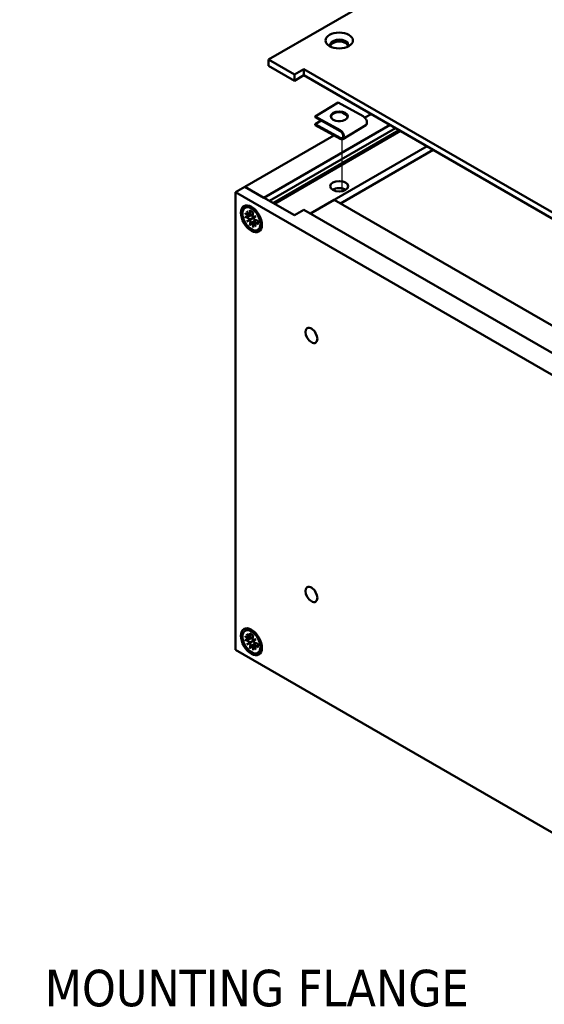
# Model space of a CAD drawing. Header units: millimetres. Extents: x 4 to 1435, y 25 to 906.
# Tile 11 of 14: x 948 to 1067, y 558 to 783. Entities that reach past the tile are written whole.
import ezdxf

# ---------------------------------------------------------------- set-up
doc = ezdxf.new("R2010")
doc.units = ezdxf.units.MM
doc.header["$LTSCALE"] = 1.666667
for name, color, linetype, lineweight in [('Symbol (ANSI)', 7, 'Continuous', 25), ('Tweak Trail (ANSI)', 7, 'Continuous', 25), ('Visible (ANSI)', 7, 'Continuous', 50)]:
    doc.layers.add(name, color=color, linetype=linetype, lineweight=lineweight)
doc.styles.add('Note Text (ANSI)', font='tahoma.ttf')
doc.dimstyles.new('Default - mm (ANSI)$7', dxfattribs={"dimscale": 1.666667, "dimtxt": 5, "dimasz": 3, "dimexe": 3.175, "dimexo": 1.6002, "dimgap": 0.8, "dimtad": 0, "dimtih": 1, "dimtoh": 1, "dimrnd": 1e-08, "dimzin": 0, "dimdsep": 46, "dimtxsty": 'Note Text (ANSI)', "dimcen": 0.09, "dimdle": 10, "dimclrd": 256, "dimclre": 256, "dimclrt": 256, "dimadec": 1, "dimazin": 0, "dimtfac": 0.6096, "dimtofl": 0, "dimtmove": 0, "dimatfit": 3, "dimldrblk": 'Filled-1', "dimfxl": 1, "dimtolj": 1, "dimtzin": 0, "dimlwd": -1, "dimlwe": -1, "dimarcsym": 0})

# ---------------------------------------------------------------- blocks, each defined once
blk = doc.blocks.new('Filled-1')
at = {"color": 0}
for p, q in [((0, 0), (-1, 0.333)), ((-1, 0.333), (-1, -0.333)), ((-1, 0), (0, 0)), ((-1, -0.333), (0, 0))]:
    blk.add_line(p, q, dxfattribs=at)
at = {"color": 0, "flags": 128}
blk.add_lwpolyline([(-1, -0.333), (0, 0), (-1, 0.333), (-1, -0.333)], dxfattribs=at)
at = {"color": 0}
blk.add_solid([(-1, -0.333), (0, 0), (-1, 0.333), (-1, -0.333)], dxfattribs=at)

msp = doc.modelspace()

# ---------------------------------------------------------------- linework, layer by layer
at = {"layer": 'Tweak Trail (ANSI)'}
msp.add_line((1021.224, 744.229), (1021.224, 756.106), dxfattribs=at)
at = {"layer": 'Visible (ANSI)'}
for p, q in [((1143.125, 854.42), (1004.387, 774.32)), ((1004.387, 772.899), (1004.387, 774.32)), ((1004.387, 774.32), (1010.3, 770.906)), ((1010.3, 769.485), (1004.387, 772.899)), ((1010.3, 770.906), (1012.47, 772.159)), ((1012.47, 772.159), (1129.833, 704.399)), ((1012.47, 770.738), (1012.47, 772.159)), ((1010.3, 769.485), (1010.3, 770.906)), ((1012.47, 770.738), (1010.3, 769.485)), ((1128.603, 703.689), (1012.47, 770.738)), ((1015.082, 761.344), (1020.332, 764.507)), ((1026.02, 761.36), (1020.332, 764.507)), ((1015.082, 761.344), (1020.77, 758.197)), ((1015.082, 761.142), (1015.082, 761.344)), ((1020.77, 757.995), (1015.082, 761.142)), ((1022.281, 761.648), (1021.34, 762.169)), ((1027.815, 761.879), (1026.394, 761.058)), ((1032.156, 759.373), (1003.362, 742.749)), ((1033.406, 758.651), (1004.612, 742.027)), ((1015.082, 759.563), (1016.448, 760.386)), ((1015.082, 759.563), (1020.77, 756.416)), ((1015.082, 759.361), (1015.082, 759.563)), ((1020.77, 756.214), (1015.082, 759.361)), ((1021.396, 756.165), (1026.647, 759.328)), ((1019.357, 756.996), (999.021, 745.255)), ((1034.274, 758.15), (1005.48, 741.526)), ((1034.534, 758), (1005.74, 741.375)), ((1040.611, 754.491), (1013.987, 739.12)), ((1042, 753.689), (1020.81, 741.456)), ((999.021, 745.255), (996.851, 744.002)), ((1010.3, 738.743), (999.021, 745.255)), ((999.021, 745.255), (1003.362, 742.749)), ((996.851, 744.002), (996.851, 639.353)), ((996.851, 744.002), (1135.746, 663.811)), ((999.036, 740.447), (999.412, 740.664)), ((1019.415, 742.261), (1013.98, 739.124)), ((1019.415, 742.261), (1135.753, 675.094)), ((998.996, 739.214), (999.8, 738.565)), ((998.996, 738.353), (999.8, 738.074)), ((999.466, 739.703), (1000.136, 738.676)), ((1000.02, 738.61), (999.466, 739.703)), ((999.96, 738.523), (1000.763, 738.878)), ((1000.124, 739.865), (1000.284, 738.845)), ((1000.225, 738.675), (1000.771, 738.917)), ((1000.87, 739.435), (1000.71, 738.6)), ((1000.858, 738.259), (1001.528, 738.512)), ((1001.528, 738.512), (1000.974, 738.059)), ((1001.528, 738.512), (1001.106, 738.269)), ((1012.47, 739.996), (1010.3, 738.743)), ((1012.47, 739.996), (1128.808, 672.828)), ((999.466, 737.322), (1000.02, 737.775)), ((999.466, 737.322), (1000.141, 737.712)), ((1000.136, 737.575), (999.466, 737.322)), ((1000.124, 736.4), (1000.284, 737.234)), ((1000.141, 737.712), (1001.106, 738.269)), ((1000.87, 735.969), (1000.71, 736.989)), ((1000.753, 737.149), (1001.462, 737.667)), ((1001.528, 736.131), (1000.858, 737.158)), ((1000.974, 737.224), (1001.528, 736.131)), ((1001.018, 737.302), (1001.5, 737.654)), ((1001.998, 737.482), (1001.195, 737.76)), ((1001.998, 736.62), (1001.195, 737.269)), ((1001.958, 735.387), (1002.333, 735.603)), ((999.036, 643.757), (999.412, 643.974)), ((998.996, 642.525), (999.8, 641.875)), ((998.996, 641.663), (999.8, 641.384)), ((999.466, 643.013), (1000.136, 641.986)), ((1000.02, 641.92), (999.466, 643.013)), ((999.96, 641.833), (1000.763, 642.188)), ((1000.124, 643.176), (1000.284, 642.155)), ((1000.141, 641.022), (1001.106, 641.579)), ((1000.225, 641.985), (1000.771, 642.227)), ((1000.87, 642.745), (1000.71, 641.91)), ((1000.858, 641.569), (1001.528, 641.822)), ((1001.528, 641.822), (1000.974, 641.369)), ((1001.528, 641.822), (1001.106, 641.579)), ((996.851, 639.353), (1094.663, 582.881)), ((999.466, 640.632), (1000.02, 641.085)), ((999.466, 640.632), (1000.141, 641.022)), ((1000.136, 640.885), (999.466, 640.632)), ((1000.124, 639.71), (1000.284, 640.544)), ((1000.87, 639.279), (1000.71, 640.299)), ((1000.753, 640.459), (1001.462, 640.977)), ((1001.528, 639.441), (1000.858, 640.468)), ((1000.974, 640.534), (1001.528, 639.441)), ((1001.018, 640.612), (1001.5, 640.964)), ((1001.998, 640.792), (1001.195, 641.07)), ((1001.998, 639.93), (1001.195, 640.579)), ((1001.958, 638.697), (1002.333, 638.913))]:
    msp.add_line(p, q, dxfattribs=at)
at = {"layer": 'Visible (ANSI)', "flags": 128}
for points in [[(999.199, 738.363), (999.19, 738.361), (999.181, 738.358), (999.172, 738.355), (999.162, 738.353), (999.153, 738.351), (999.144, 738.349), (999.136, 738.347), (999.127, 738.346), (999.118, 738.344), (999.109, 738.343), (999.1, 738.342), (999.09, 738.342), (999.081, 738.341), (999.073, 738.341), (999.064, 738.341), (999.056, 738.342), (999.048, 738.342), (999.04, 738.343), (999.032, 738.344), (999.024, 738.346), (999.017, 738.347), (999.009, 738.349), (999.003, 738.351), (998.996, 738.353)], [(999.199, 738.363), (999.225, 738.373), (999.252, 738.382), (999.278, 738.392), (999.304, 738.401), (999.33, 738.41), (999.356, 738.419), (999.382, 738.428), (999.407, 738.437), (999.432, 738.446), (999.457, 738.455), (999.482, 738.463), (999.507, 738.472), (999.531, 738.481), (999.556, 738.489), (999.58, 738.498), (999.604, 738.506), (999.628, 738.515), (999.652, 738.523), (999.675, 738.532), (999.699, 738.54), (999.722, 738.548), (999.745, 738.556), (999.768, 738.564), (999.791, 738.572)], [(1000.21, 739.755), (1000.204, 739.756), (1000.199, 739.758), (1000.194, 739.761), (1000.189, 739.763), (1000.184, 739.766), (1000.179, 739.769), (1000.175, 739.772), (1000.17, 739.776), (1000.166, 739.78), (1000.161, 739.785), (1000.157, 739.789), (1000.153, 739.794), (1000.15, 739.799), (1000.146, 739.804), (1000.143, 739.809), (1000.14, 739.814), (1000.138, 739.82), (1000.135, 739.826), (1000.132, 739.833), (1000.13, 739.839), (1000.128, 739.846), (1000.127, 739.852), (1000.125, 739.859), (1000.124, 739.865)], [(1000.21, 739.754), (1000.366, 739.698), (1000.528, 739.617), (1000.694, 739.511), (1000.86, 739.382)], [(1000.124, 736.4), (1000.125, 736.406), (1000.127, 736.413), (1000.129, 736.42), (1000.132, 736.427), (1000.135, 736.435), (1000.138, 736.442), (1000.141, 736.45), (1000.144, 736.457), (1000.148, 736.464), (1000.152, 736.471), (1000.157, 736.479), (1000.162, 736.486), (1000.167, 736.494), (1000.172, 736.502), (1000.177, 736.509), (1000.183, 736.516), (1000.189, 736.523), (1000.194, 736.53), (1000.201, 736.537), (1000.207, 736.543), (1000.214, 736.55), (1000.221, 736.557), (1000.228, 736.563), (1000.234, 736.569)], [(1000.711, 736.978), (1000.693, 736.962), (1000.675, 736.946), (1000.656, 736.93), (1000.637, 736.914), (1000.618, 736.898), (1000.599, 736.882), (1000.58, 736.866), (1000.561, 736.849), (1000.542, 736.832), (1000.522, 736.816), (1000.503, 736.799), (1000.483, 736.782), (1000.463, 736.765), (1000.443, 736.748), (1000.423, 736.73), (1000.402, 736.713), (1000.382, 736.695), (1000.361, 736.678), (1000.34, 736.66), (1000.32, 736.642), (1000.298, 736.624), (1000.277, 736.606), (1000.256, 736.588), (1000.234, 736.569)], [(1001.998, 736.62), (1001.993, 736.624), (1001.988, 736.629), (1001.983, 736.633), (1001.978, 736.638), (1001.974, 736.644), (1001.969, 736.649), (1001.965, 736.654), (1001.962, 736.659), (1001.958, 736.665), (1001.955, 736.67), (1001.953, 736.675), (1001.951, 736.681), (1001.948, 736.687), (1001.947, 736.692), (1001.945, 736.698), (1001.944, 736.704), (1001.943, 736.71), (1001.942, 736.716), (1001.942, 736.722), (1001.942, 736.727), (1001.942, 736.733), (1001.943, 736.738), (1001.944, 736.744), (1001.945, 736.75)], [(1001.948, 737.499), (1001.976, 737.291), (1001.985, 737.094), (1001.974, 736.913), (1001.945, 736.75)], [(999.199, 641.674), (999.19, 641.671), (999.181, 641.668), (999.172, 641.665), (999.162, 641.663), (999.153, 641.661), (999.144, 641.659), (999.136, 641.657), (999.127, 641.656), (999.118, 641.654), (999.109, 641.653), (999.1, 641.652), (999.09, 641.652), (999.081, 641.652), (999.073, 641.651), (999.064, 641.651), (999.056, 641.652), (999.048, 641.652), (999.04, 641.653), (999.032, 641.654), (999.024, 641.656), (999.017, 641.657), (999.009, 641.659), (999.003, 641.661), (998.996, 641.663)], [(999.199, 641.674), (999.225, 641.683), (999.252, 641.692), (999.278, 641.702), (999.304, 641.711), (999.33, 641.72), (999.356, 641.729), (999.382, 641.738), (999.407, 641.747), (999.432, 641.756), (999.457, 641.765), (999.482, 641.774), (999.507, 641.782), (999.531, 641.791), (999.556, 641.799), (999.58, 641.808), (999.604, 641.817), (999.628, 641.825), (999.652, 641.833), (999.675, 641.842), (999.699, 641.85), (999.722, 641.858), (999.745, 641.866), (999.768, 641.874), (999.791, 641.882)], [(1000.21, 643.065), (1000.204, 643.066), (1000.199, 643.068), (1000.194, 643.071), (1000.189, 643.073), (1000.184, 643.076), (1000.179, 643.079), (1000.175, 643.083), (1000.17, 643.086), (1000.166, 643.09), (1000.161, 643.095), (1000.157, 643.099), (1000.153, 643.104), (1000.15, 643.109), (1000.146, 643.114), (1000.143, 643.119), (1000.14, 643.124), (1000.138, 643.13), (1000.135, 643.136), (1000.132, 643.143), (1000.13, 643.149), (1000.128, 643.156), (1000.127, 643.162), (1000.125, 643.169), (1000.124, 643.176)], [(1000.21, 643.064), (1000.366, 643.008), (1000.528, 642.927), (1000.694, 642.821), (1000.86, 642.692)], [(1000.124, 639.71), (1000.125, 639.716), (1000.127, 639.723), (1000.129, 639.73), (1000.132, 639.737), (1000.135, 639.745), (1000.138, 639.752), (1000.141, 639.76), (1000.144, 639.767), (1000.148, 639.774), (1000.152, 639.781), (1000.157, 639.789), (1000.162, 639.796), (1000.167, 639.804), (1000.172, 639.812), (1000.177, 639.819), (1000.183, 639.826), (1000.189, 639.833), (1000.194, 639.84), (1000.201, 639.847), (1000.207, 639.853), (1000.214, 639.86), (1000.221, 639.867), (1000.228, 639.873), (1000.234, 639.879)], [(1000.711, 640.288), (1000.693, 640.272), (1000.675, 640.256), (1000.656, 640.24), (1000.637, 640.224), (1000.618, 640.208), (1000.599, 640.192), (1000.58, 640.176), (1000.561, 640.159), (1000.542, 640.142), (1000.522, 640.126), (1000.503, 640.109), (1000.483, 640.092), (1000.463, 640.075), (1000.443, 640.058), (1000.423, 640.04), (1000.402, 640.023), (1000.382, 640.006), (1000.361, 639.988), (1000.34, 639.97), (1000.32, 639.952), (1000.298, 639.934), (1000.277, 639.916), (1000.256, 639.898), (1000.234, 639.879)], [(1001.998, 639.93), (1001.993, 639.934), (1001.988, 639.939), (1001.983, 639.943), (1001.978, 639.948), (1001.974, 639.954), (1001.969, 639.959), (1001.965, 639.964), (1001.962, 639.969), (1001.958, 639.975), (1001.955, 639.98), (1001.953, 639.985), (1001.951, 639.991), (1001.948, 639.997), (1001.947, 640.002), (1001.945, 640.008), (1001.944, 640.014), (1001.943, 640.02), (1001.942, 640.026), (1001.942, 640.032), (1001.942, 640.037), (1001.942, 640.043), (1001.943, 640.048), (1001.944, 640.054), (1001.945, 640.06)], [(1001.948, 640.809), (1001.976, 640.601), (1001.985, 640.404), (1001.974, 640.223), (1001.945, 640.06)]]:
    msp.add_lwpolyline(points, dxfattribs=at)
at = {"layer": 'Visible (ANSI)'}
for centre, major_axis in [((1020.551, 778.68), (-3.142, 0)), ((1020.551, 761.352), (1.933, 0)), ((1020.551, 745.364), (-2.078, 0)), ((1000.497, 737.917), (1.692, -2.93)), ((1000.497, 737.917), (1.461, -2.53)), ((1014.213, 711.251), (0.957, -1.658)), ((1014.213, 652.055), (0.957, -1.658)), ((1000.497, 641.227), (1.692, -2.93)), ((1000.497, 641.227), (1.461, -2.53))]:
    msp.add_ellipse(centre, major_axis=major_axis, ratio=0.5773503, dxfattribs=at)
for centre, major_axis, ratio, start_param, end_param in [((1020.551, 777.681), (2.078, 0), 0.5773503, 5.9194724, 9.7884909), ((1020.551, 777.259), (2.078, 0), 0.5773503, 0.1767399, 2.9648528), ((1020.551, 761.15), (1.933, 0), 0.5773503, 0.0906701, 3.0509226), ((1026.02, 760.369), (0.627, -1.04), 0.5894932, 0, 2.3453362), ((1020.551, 759.571), (1.208, 0), 0.5773503, 1.3279612, 1.8136314), ((1020.77, 757.205), (0.627, -1.04), 0.5894932, 5.4869288, 8.6285215), ((1020.77, 757.205), (0.499, -0.828), 0.5894932, 5.4869288, 8.6285215), ((1020.551, 743.76), (-2.078, 0), 0.5773503, 3.8735113, 5.5512667), ((999.836, 738.756), (0.132, -0.229), 0.5773503, 5.3005606, 6.8814189), ((999.695, 738.67), (0.432, 0.224), 0.4949173, 5.276872, 5.6363165), ((1000.101, 738.909), (0.132, -0.229), 0.5773503, 5.6849517, 7.26581), ((1000.893, 738.451), (0.132, -0.229), 0.5773503, 3.7297643, 5.3106226), ((999.836, 737.841), (-0.132, 0.229), 0.5773503, 4.1141554, 5.6950136), ((999.695, 737.717), (-0.446, 0.009), 0.2107732, 3.1799978, 3.9007268), ((999.923, 737.322), (0.215, 0.391), 0.2107732, 5.5240512, 6.2447802), ((1000.101, 737.383), (-0.132, 0.229), 0.5773503, 3.7297643, 5.3106226), ((1000.893, 736.925), (-0.132, 0.229), 0.5773503, 5.6849517, 7.26581), ((1000.748, 738.325), (0.431, -0.028), 0.1412432, 4.979754, 5.700483), ((1000.748, 736.846), (-0.411, -0.262), 0.4949173, 3.7884615, 4.147906), ((1000.976, 737.931), (-0.191, -0.387), 0.1412432, 3.724295, 4.445024), ((1001.158, 737.993), (0.132, -0.229), 0.5773503, 4.1141554, 5.6950136), ((1001.158, 737.078), (-0.132, 0.229), 0.5773503, 5.3005606, 6.8814189), ((999.836, 642.066), (0.132, -0.229), 0.5773503, 5.3005606, 6.8814189), ((999.695, 641.98), (0.432, 0.224), 0.4949173, 5.276872, 5.6363165), ((1000.101, 642.219), (0.132, -0.229), 0.5773503, 5.6849517, 7.26581), ((1000.893, 641.761), (0.132, -0.229), 0.5773503, 3.7297643, 5.3106226), ((1000.748, 641.635), (0.431, -0.028), 0.1412432, 4.979754, 5.700483), ((1000.976, 641.241), (-0.191, -0.387), 0.1412432, 3.724295, 4.445024), ((999.836, 641.151), (-0.132, 0.229), 0.5773503, 4.1141554, 5.6950136), ((999.695, 641.027), (-0.446, 0.009), 0.2107732, 3.1799978, 3.9007268), ((999.923, 640.632), (0.215, 0.391), 0.2107732, 5.5240512, 6.2447802), ((1000.101, 640.693), (-0.132, 0.229), 0.5773503, 3.7297643, 5.3106226), ((1000.893, 640.235), (-0.132, 0.229), 0.5773503, 5.6849517, 7.26581), ((1000.748, 640.156), (-0.411, -0.262), 0.4949173, 3.7884615, 4.147906), ((1001.158, 641.303), (0.132, -0.229), 0.5773503, 4.1141554, 5.6950136), ((1001.158, 640.388), (-0.132, 0.229), 0.5773503, 5.3005606, 6.8814189)]:
    msp.add_ellipse(centre, major_axis=major_axis, ratio=ratio, start_param=start_param, end_param=end_param, dxfattribs=at)

# ---------------------------------------------------------------- texts
at = {"layer": 'Symbol (ANSI)', "insert": (1050.128, 547.599), "char_height": 8.33333, "width": 103.73447, "attachment_point": 6, "line_spacing_factor": 0.987884, "style": 'Note Text (ANSI)'}
msp.add_mtext('{MOUNTING FLANGE\\PNOT INCLUDED\\P(SEE ACCESSORIES)}', dxfattribs=at)

# ---------------------------------------------------------------- leaders
at = {"layer": 'Symbol (ANSI)', "annotation_type": 0, "has_hookline": 1, "hookline_direction": 1, "text_width": 102.552}
msp.add_leader([(1101.241, 563.792), (1056.461, 547.599), (1051.461, 547.599)], dimstyle='Default - mm (ANSI)$7', override={"dimtad": 0}, dxfattribs=at)

doc.saveas('drawing.dxf')
